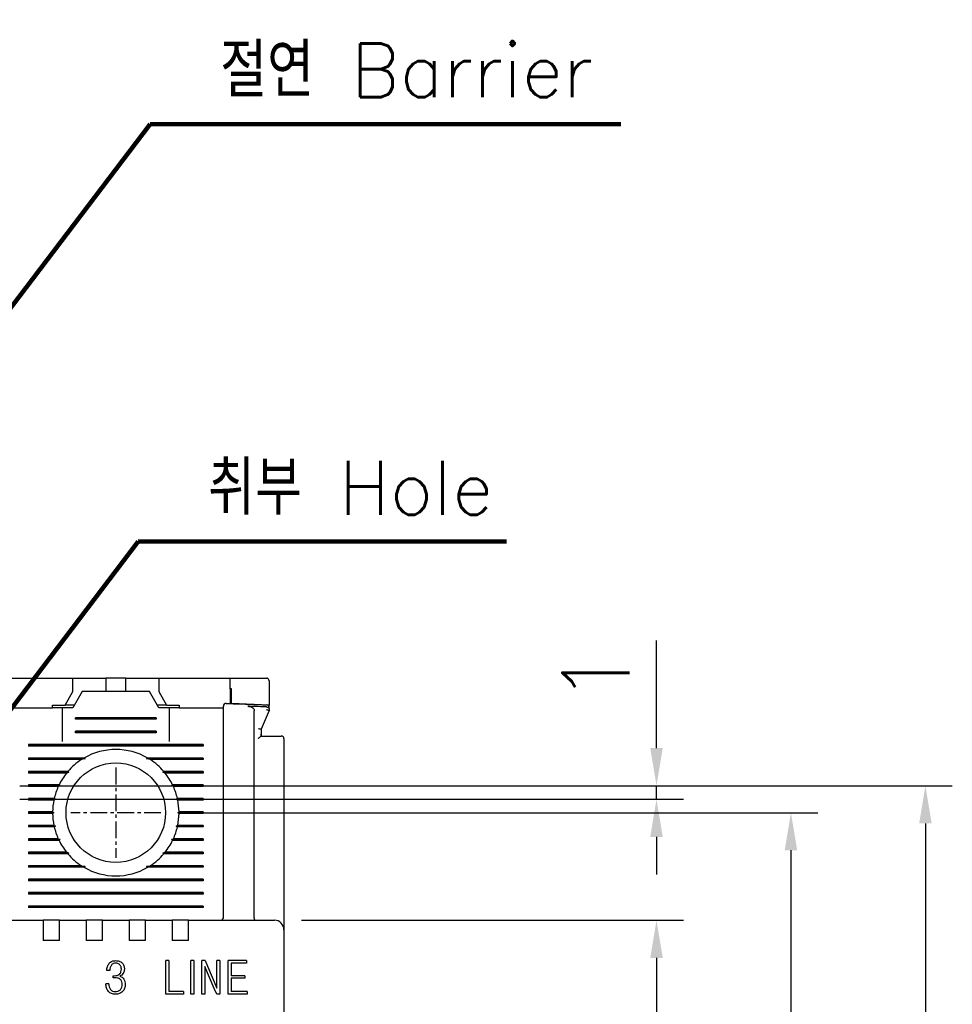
# Model space of a CAD drawing. Extents: x -28 to 1048, y -170 to 585.
# Tile 9 of 22: x 274 to 343, y 414 to 487. Entities that reach past the tile are written whole.
import ezdxf

# ---------------------------------------------------------------- set-up
doc = ezdxf.new("R2010")
doc.units = 0
doc.header["$MEASUREMENT"] = 0
doc.linetypes.add('CENTER', pattern=[2, 1.25, -0.25, 0.25, -0.25])
doc.layers.get('0').update_dxf_attribs({"linetype": 'CONTINUOUS'})
for name, color, linetype in [('cen', 1, 'CENTER'), ('di', 3, 'CONTINUOUS'), ('DIM', 3, 'CONTINUOUS')]:
    doc.layers.add(name, color=color, linetype=linetype)
doc.styles.add('KIM', font='ROMANS.shx', dxfattribs={"height": 5, "bigfont": 'GSG1.shx'})
doc.styles.get("Standard").update_dxf_attribs({"font": 'romans.shx', "height": 2, "bigfont": 'hgs.shx'})
doc.dimstyles.get("Standard").update_dxf_attribs({"dimscale": 0, "dimtxt": 2, "dimasz": 2, "dimexe": 0.5, "dimexo": 0.5, "dimgap": 1, "dimtad": 1, "dimdsep": 46, "dimtxsty": 'Standard', "dimcen": 0, "dimclrd": 3, "dimclre": 3, "dimclrt": 3, "dimadec": 0, "dimazin": 2, "dimtp": 0.1, "dimtm": 0.1, "dimtfac": 1, "dimtmove": 0, "dimatfit": 3, "dimfxl": 0, "dimtolj": 1, "dimarcsym": 0})
doc.dimstyles.new('STANDARD$0', dxfattribs={"dimtxt": 5, "dimasz": 5, "dimexe": 1, "dimexo": 2, "dimgap": 2, "dimtad": 1, "dimdec": 4, "dimzin": 12, "dimdsep": 46, "dimtxsty": 'KIM', "dimcen": -1, "dimdle": 0.1, "dimadec": 0, "dimazin": 0, "dimtfac": 1, "dimtdec": 4, "dimtmove": 0, "dimatfit": 3, "dimfxl": 0, "dimtolj": 1, "dimtzin": 0, "dimarcsym": 0})

# ---------------------------------------------------------------- blocks, each defined once
blk = doc.blocks.new('*D160')
at = {"layer": 'di'}
for p, q in [((286.418, 428.009), (333.352, 428.009)), ((331.352, 425.209), (331.352, 350.809)), ((286.418, 348.009), (333.352, 348.009))]:
    blk.add_line(p, q, dxfattribs=at)
for points in [[(330.886, 425.209), (331.819, 425.209), (331.352, 428.009)], [(330.886, 350.809), (331.819, 350.809), (331.352, 348.009)]]:
    blk.add_solid(points, dxfattribs=at)
at = {"layer": 'di', "insert": (328.352, 388.009), "char_height": 2, "attachment_point": 5, "rotation": 90}
blk.add_mtext('\\A1;80', dxfattribs=at)
blk = doc.blocks.new('*D161')
at = {"layer": 'di'}
for p, q in [((294.941, 420.009), (323.352, 420.009)), ((321.352, 417.209), (321.352, 358.809)), ((294.941, 356.009), (323.352, 356.009))]:
    blk.add_line(p, q, dxfattribs=at)
for points in [[(320.886, 417.209), (321.819, 417.209), (321.352, 420.009)], [(320.886, 358.809), (321.819, 358.809), (321.352, 356.009)]]:
    blk.add_solid(points, dxfattribs=at)
at = {"layer": 'di', "insert": (318.352, 388.009), "char_height": 2, "attachment_point": 5, "rotation": 90}
blk.add_mtext('\\A1;64', dxfattribs=at)
blk = doc.blocks.new('*D162')
at = {"layer": 'di'}
for p, q in [((273.996, 430.009), (343.352, 430.009)), ((341.352, 427.209), (341.352, 348.809)), ((273.918, 346.009), (343.352, 346.009))]:
    blk.add_line(p, q, dxfattribs=at)
for points in [[(340.886, 427.209), (341.819, 427.209), (341.352, 430.009)], [(340.886, 348.809), (341.819, 348.809), (341.352, 346.009)]]:
    blk.add_solid(points, dxfattribs=at)
at = {"layer": 'di', "insert": (338.352, 388.009), "char_height": 2, "attachment_point": 5, "rotation": 90}
blk.add_mtext('\\A1;84', dxfattribs=at)
blk = doc.blocks.new('*D171')
at = {"layer": 'DIM'}
for p, q in [((321.352, 432.809), (321.352, 440.8)), ((273.996, 430.009), (323.352, 430.009)), ((321.352, 429.009), (321.352, 430.009)), ((273.996, 429.009), (323.352, 429.009)), ((321.352, 426.209), (321.352, 423.409))]:
    blk.add_line(p, q, dxfattribs=at)
for points in [[(320.886, 432.809), (321.819, 432.809), (321.352, 430.009)], [(320.886, 426.209), (321.819, 426.209), (321.352, 429.009)]]:
    blk.add_solid(points, dxfattribs=at)
at = {"layer": 'DIM', "insert": (316.852, 438.204), "char_height": 5, "attachment_point": 5, "rotation": 90, "style": 'KIM'}
blk.add_mtext('\\A1;1', dxfattribs=at)

msp = doc.modelspace()

# ---------------------------------------------------------------- linework, layer by layer
for p, q in [((272.641, 438.009), (277.941, 438.009)), ((277.941, 437.009), (277.941, 438.009)), ((277.941, 438.009), (279.891, 438.009)), ((279.891, 438.009), (280.391, 438.009)), ((280.391, 438.009), (280.391, 437.009)), ((281.891, 438.009), (280.391, 438.009)), ((281.891, 437.009), (281.891, 438.009)), ((281.891, 438.009), (282.391, 438.009)), ((282.391, 438.009), (284.341, 438.009)), ((284.341, 438.009), (284.341, 437.009)), ((284.341, 438.009), (289.641, 438.009)), ((289.641, 437.222), (289.641, 438.009)), ((289.641, 437.222), (289.641, 436.123)), ((289.741, 436.119), (289.741, 437.219)), ((292.541, 437.809), (292.541, 436.009)), ((277.364, 436.009), (277.941, 437.009)), ((278.641, 437.009), (277.948, 435.809)), ((283.641, 437.009), (278.641, 437.009)), ((284.334, 435.809), (283.641, 437.009)), ((284.341, 437.009), (284.919, 436.009)), ((273.141, 435.809), (276.441, 435.809)), ((276.441, 436.009), (277.364, 436.009)), ((276.441, 435.809), (276.441, 436.009)), ((277.141, 435.809), (276.441, 435.809)), ((277.141, 435.809), (277.141, 433.309)), ((277.948, 435.809), (277.141, 435.809)), ((278.064, 436.009), (277.364, 436.009)), ((284.919, 436.009), (284.219, 436.009)), ((285.141, 435.809), (284.334, 435.809)), ((284.919, 436.009), (285.841, 436.009)), ((285.141, 433.309), (285.141, 435.809)), ((285.841, 435.809), (285.141, 435.809)), ((285.841, 436.009), (285.841, 435.809)), ((285.841, 435.809), (289.141, 435.809)), ((292.541, 436.009), (289.741, 436.119)), ((292.341, 435.868), (292.348, 435.868)), ((292.541, 435.865), (292.541, 436.009)), ((292.541, 435.736), (292.541, 435.61)), ((278.141, 434.951), (278.141, 435.067)), ((284.141, 435.067), (278.141, 435.067)), ((284.141, 435.009), (278.141, 435.009)), ((284.141, 434.951), (278.141, 434.951)), ((284.141, 435.067), (284.141, 434.951)), ((289.141, 420.209), (289.141, 435.051)), ((291.441, 420.195), (291.441, 435.589)), ((292.541, 435.609), (291.941, 434.209)), ((292.541, 435.61), (292.541, 435.609)), ((291.941, 434.21), (291.941, 433.842)), ((291.941, 434.209), (291.941, 434.21)), ((278.141, 433.951), (278.141, 434.067)), ((284.141, 434.067), (278.141, 434.067)), ((284.141, 434.009), (278.141, 434.009)), ((284.141, 433.951), (278.141, 433.951)), ((284.141, 434.067), (284.141, 433.951)), ((291.94, 433.709), (292.941, 433.709)), ((291.941, 433.842), (291.941, 433.709)), ((293.641, 433.509), (293.641, 420.137)), ((274.641, 433.067), (274.641, 432.951)), ((287.641, 433.067), (274.641, 433.067)), ((287.641, 433.009), (274.641, 433.009)), ((287.641, 432.951), (274.641, 432.951)), ((287.641, 433.067), (287.641, 432.951)), ((278.77, 432.067), (274.641, 432.067)), ((274.641, 432.067), (274.641, 431.951)), ((278.87, 432.009), (274.641, 432.009)), ((278.87, 432.009), (278.582, 431.951)), ((278.77, 432.067), (278.87, 432.009)), ((283.413, 432.009), (283.513, 432.067)), ((283.7, 431.951), (283.413, 432.009)), ((287.641, 432.009), (283.413, 432.009)), ((287.641, 432.067), (283.513, 432.067)), ((287.641, 432.067), (287.641, 431.951)), ((278.582, 431.951), (274.641, 431.951)), ((287.641, 431.951), (283.7, 431.951)), ((277.572, 431.067), (274.641, 431.067)), ((274.641, 431.067), (274.641, 430.951)), ((277.654, 431.009), (274.641, 431.009)), ((277.476, 430.951), (274.641, 430.951)), ((278.741, 430.809), (278.742, 430.826)), ((283.541, 430.826), (283.541, 430.809)), ((287.641, 431.009), (284.628, 431.009)), ((287.641, 431.067), (284.711, 431.067)), ((287.641, 430.951), (284.806, 430.951)), ((287.641, 431.067), (287.641, 430.951)), ((276.916, 430.067), (274.641, 430.067)), ((274.641, 430.067), (274.641, 429.951)), ((276.999, 430.009), (274.641, 430.009)), ((276.861, 429.951), (274.641, 429.951)), ((287.641, 430.009), (285.284, 430.009)), ((287.641, 430.067), (285.367, 430.067)), ((287.641, 429.951), (285.421, 429.951)), ((287.641, 430.067), (287.641, 429.951)), ((276.562, 429.067), (274.641, 429.067)), ((274.641, 429.067), (274.641, 428.951)), ((276.562, 429.067), (276.651, 429.009)), ((285.631, 429.009), (285.721, 429.067)), ((287.641, 429.067), (285.721, 429.067)), ((287.641, 429.067), (287.641, 428.951)), ((276.651, 429.009), (274.641, 429.009)), ((276.537, 428.951), (274.641, 428.951)), ((276.651, 429.009), (276.537, 428.951)), ((285.746, 428.951), (285.631, 429.009)), ((287.641, 429.009), (285.631, 429.009)), ((287.641, 428.951), (285.746, 428.951)), ((276.442, 428.067), (274.641, 428.067)), ((274.641, 428.067), (274.641, 427.951)), ((276.541, 428.009), (274.641, 428.009)), ((276.442, 427.951), (274.641, 427.951)), ((276.442, 428.067), (276.541, 428.009)), ((276.541, 428.009), (276.442, 427.951)), ((285.741, 428.009), (285.841, 428.067)), ((287.641, 428.009), (285.741, 428.009)), ((285.841, 427.951), (285.741, 428.009)), ((287.641, 428.067), (285.841, 428.067)), ((287.641, 427.951), (285.841, 427.951)), ((287.641, 428.067), (287.641, 427.951)), ((276.537, 427.067), (274.641, 427.067)), ((274.641, 427.067), (274.641, 426.951)), ((276.651, 427.009), (274.641, 427.009)), ((276.562, 426.951), (274.641, 426.951)), ((276.537, 427.067), (276.651, 427.009)), ((276.651, 427.009), (276.562, 426.951)), ((285.631, 427.009), (285.746, 427.067)), ((287.641, 427.009), (285.631, 427.009)), ((285.721, 426.951), (285.631, 427.009)), ((287.641, 426.951), (285.721, 426.951)), ((287.641, 427.067), (285.746, 427.067)), ((287.641, 427.067), (287.641, 426.951)), ((276.861, 426.067), (274.641, 426.067)), ((274.641, 426.067), (274.641, 425.951)), ((276.999, 426.009), (274.641, 426.009)), ((276.916, 425.951), (274.641, 425.951)), ((287.641, 426.009), (285.284, 426.009)), ((287.641, 425.951), (285.367, 425.951)), ((287.641, 426.067), (285.421, 426.067)), ((287.641, 426.067), (287.641, 425.951)), ((277.476, 425.067), (274.641, 425.067)), ((274.641, 425.067), (274.641, 424.951)), ((277.654, 425.009), (274.641, 425.009)), ((277.572, 424.951), (274.641, 424.951)), ((278.741, 425.193), (278.741, 425.209)), ((283.541, 425.209), (283.542, 425.193)), ((287.641, 425.009), (284.628, 425.009)), ((287.641, 424.951), (284.711, 424.951)), ((287.641, 425.067), (284.806, 425.067)), ((287.641, 425.067), (287.641, 424.951)), ((278.582, 424.067), (274.641, 424.067)), ((274.641, 424.067), (274.641, 423.951)), ((278.87, 424.009), (274.641, 424.009)), ((278.77, 423.951), (274.641, 423.951)), ((278.582, 424.067), (278.87, 424.009)), ((278.87, 424.009), (278.77, 423.951)), ((283.413, 424.009), (283.7, 424.067)), ((287.641, 424.009), (283.413, 424.009)), ((283.513, 423.951), (283.413, 424.009)), ((287.641, 423.951), (283.513, 423.951)), ((287.641, 424.067), (283.7, 424.067)), ((287.641, 424.067), (287.641, 423.951)), ((274.641, 423.067), (274.641, 422.951)), ((287.641, 423.067), (274.641, 423.067)), ((287.641, 423.009), (274.641, 423.009)), ((287.641, 422.951), (274.641, 422.951)), ((287.641, 423.067), (287.641, 422.951)), ((274.641, 422.067), (274.641, 421.951)), ((287.641, 422.067), (274.641, 422.067)), ((287.641, 422.009), (274.641, 422.009)), ((287.641, 421.951), (274.641, 421.951)), ((287.641, 422.067), (287.641, 421.951)), ((274.641, 421.067), (274.641, 420.951)), ((287.641, 421.067), (274.641, 421.067)), ((287.641, 421.009), (274.641, 421.009)), ((287.641, 421.067), (287.641, 420.951)), ((287.641, 420.951), (274.641, 420.951)), ((261.541, 420.009), (275.741, 420.009)), ((275.741, 420.009), (275.741, 419.317)), ((276.941, 420.009), (275.741, 420.009)), ((276.941, 420.009), (278.941, 420.009)), ((276.941, 419.317), (276.941, 420.009)), ((278.941, 420.009), (278.941, 419.317)), ((280.141, 420.009), (278.941, 420.009)), ((280.141, 420.009), (282.141, 420.009)), ((280.141, 419.317), (280.141, 420.009)), ((282.141, 420.009), (282.141, 419.317)), ((283.341, 420.009), (282.141, 420.009)), ((283.341, 420.009), (285.341, 420.009)), ((283.341, 419.317), (283.341, 420.009)), ((285.341, 420.009), (285.341, 419.317)), ((286.541, 420.009), (285.341, 420.009)), ((286.541, 420.009), (292.941, 420.009)), ((286.541, 419.317), (286.541, 420.009)), ((291.441, 420.195), (291.441, 420.193)), ((293.641, 420.137), (293.641, 419.309)), ((275.741, 419.317), (275.741, 418.509)), ((276.941, 418.509), (276.941, 419.317)), ((278.941, 419.317), (278.941, 418.509)), ((280.141, 418.509), (280.141, 419.317)), ((282.141, 419.317), (282.141, 418.509)), ((283.341, 418.509), (283.341, 419.317)), ((285.341, 419.317), (285.341, 418.509)), ((286.541, 418.509), (286.541, 419.317)), ((293.641, 419.309), (293.641, 356.709)), ((276.941, 418.509), (275.741, 418.509)), ((280.141, 418.509), (278.941, 418.509)), ((283.341, 418.509), (282.141, 418.509)), ((286.541, 418.509), (285.341, 418.509)), ((284.866, 414.509), (284.866, 417.009)), ((285.09, 417.009), (284.866, 417.009)), ((285.09, 417.009), (285.09, 414.701)), ((286.944, 417.012), (286.722, 417.012)), ((286.722, 414.512), (286.722, 417.012)), ((286.944, 417.012), (286.944, 414.512)), ((287.534, 414.509), (287.534, 417.009)), ((287.778, 417.009), (287.534, 417.009)), ((287.778, 417.009), (287.95, 416.592)), ((288.655, 414.958), (288.655, 417.009)), ((288.88, 417.009), (288.655, 417.009)), ((288.88, 417.009), (288.88, 414.509)), ((289.502, 414.509), (289.502, 417.009)), ((290.865, 417.009), (289.502, 417.009)), ((290.865, 416.817), (289.726, 416.817)), ((289.726, 416.817), (289.726, 415.887)), ((290.865, 417.009), (290.865, 416.817)), ((280.69, 416.272), (280.466, 416.272)), ((280.946, 415.727), (280.946, 415.887)), ((288.463, 414.927), (287.758, 416.56)), ((287.758, 416.56), (287.758, 414.509)), ((287.95, 416.592), (288.655, 414.958)), ((290.743, 415.887), (289.726, 415.887)), ((290.743, 415.887), (290.743, 415.695)), ((280.626, 415.278), (280.402, 415.278)), ((290.743, 415.695), (289.726, 415.695)), ((289.726, 415.695), (289.726, 414.701)), ((286.182, 414.509), (284.866, 414.509)), ((286.182, 414.701), (285.09, 414.701)), ((286.182, 414.701), (286.182, 414.509)), ((286.944, 414.512), (286.722, 414.512)), ((287.758, 414.509), (287.534, 414.509)), ((288.651, 414.509), (288.463, 414.927)), ((288.88, 414.509), (288.651, 414.509)), ((290.909, 414.509), (289.502, 414.509)), ((290.909, 414.701), (289.726, 414.701)), ((290.909, 414.701), (290.909, 414.509))]:
    msp.add_line(p, q)
at = {"flags": 128}
for points in [[(289.741, 437.219), (289.729, 437.219), (289.716, 437.22), (289.704, 437.22), (289.691, 437.221), (289.679, 437.221), (289.666, 437.222), (289.654, 437.222), (289.641, 437.222)], [(277.572, 431.067), (277.614, 431.037), (277.654, 431.009)], [(284.628, 431.009), (284.668, 431.037), (284.711, 431.067)], [(276.916, 430.067), (276.982, 430.021), (276.999, 430.009)], [(276.999, 426.009), (276.982, 425.997), (276.916, 425.951)], [(285.367, 425.951), (285.301, 425.997), (285.284, 426.009)], [(277.654, 425.009), (277.614, 424.981), (277.572, 424.951)], [(284.711, 424.951), (284.668, 424.981), (284.628, 425.009)], [(280.946, 415.887), (280.993, 415.885), (281.03, 415.884)], [(281.051, 415.73), (280.992, 415.728), (280.946, 415.727)]]:
    msp.add_lwpolyline(points, dxfattribs=at)
msp.add_circle((281.141, 428.009), 3.7)
for centre, radius, start, end in [((289.341, 435.934), 0.2, 87.92339, 180), ((292.341, 435.817), 0.2, 0, 87.62227), ((293.441, 433.509), 0.2, 0, 90), ((281.141, 428.009), 4.7, 59.69459, 120.30541), ((281.141, 428.009), 4.7, 122.98851, 139.41451), ((281.141, 428.009), 4.7, 40.58549, 57.01149), ((281.141, 428.009), 4.7, 141.24336, 154.03539), ((281.141, 428.009), 4.7, 25.96461, 38.75664), ((281.141, 428.009), 4.7, 155.59098, 166.99418), ((281.141, 428.009), 4.7, 13.00582, 24.40902), ((281.141, 428.009), 4.7, 168.43486, 179.29616), ((281.141, 428.009), 4.7, 0.70384, 11.56514), ((281.141, 428.009), 4.7, 180.70384, 191.56514), ((281.141, 428.009), 4.7, 348.43486, 359.29616), ((281.141, 428.009), 4.7, 193.00582, 204.40902), ((281.141, 428.009), 4.7, 335.59098, 346.99418), ((281.141, 428.009), 4.7, 205.96461, 218.75664), ((281.141, 428.009), 4.7, 321.24336, 334.03539), ((281.141, 428.009), 4.7, 220.58549, 237.01149), ((281.141, 428.009), 4.7, 302.98851, 319.41451), ((281.141, 428.009), 4.7, 239.69459, 300.30541), ((288.941, 420.209), 0.2, 270, 0), ((292.941, 419.309), 0.7, 0, 90)]:
    msp.add_arc(centre, radius, start, end)
for points, knots in [([(289.641, 438.009), (290.355, 438.009), (291.255, 438.009), (292.154, 438.009), (292.341, 438.009)], [0, 0, 0, 0, 0.792364, 1, 1, 1, 1]), ([(292.541, 437.809), (292.535, 437.855), (292.526, 437.91), (292.463, 437.97), (292.428, 437.991), (292.39, 438.004), (292.362, 438.009), (292.345, 438.009), (292.341, 438.009)], [0, 0, 0, 0, 0.582295, 0.707133, 0.83265, 0.904335, 0.976667, 1, 1, 1, 1]), ([(289.141, 435.051), (289.141, 435.085), (289.141, 435.23), (289.141, 435.475), (289.141, 435.728), (289.141, 435.901), (289.141, 435.923), (289.141, 435.934)], [0, 0, 0, 0, 0.071852, 0.304045, 0.536089, 0.768042, 1, 1, 1, 1]), ([(289.349, 436.134), (289.52, 436.127), (290.52, 436.091), (291.521, 436.051), (292.35, 436.017)], [0, 0, 0, 0, 0.17144, 1, 1, 1, 1]), ([(290.963, 435.924), (291.046, 435.914), (291.174, 435.899), (291.32, 435.818), (291.398, 435.739), (291.436, 435.659), (291.44, 435.61), (291.441, 435.589)], [0, 0, 0, 0, 0.386444, 0.5980593, 0.7673494, 0.9030567, 1, 1, 1, 1]), ([(292.341, 435.868), (292.041, 435.88), (291.582, 435.899), (291.122, 435.917), (290.963, 435.924)], [0, 0, 0, 0, 0.652978, 1, 1, 1, 1]), ([(292.341, 435.674), (292.343, 435.674), (292.359, 435.67), (292.397, 435.662), (292.452, 435.648), (292.501, 435.633), (292.535, 435.619), (292.539, 435.613), (292.541, 435.61)], [0, 0, 0, 0, 0.0143064, 0.1552583, 0.3703962, 0.5814888, 0.7907073, 1, 1, 1, 1]), ([(292.348, 435.868), (292.369, 435.866), (292.41, 435.863), (292.464, 435.843), (292.508, 435.814), (292.535, 435.778), (292.541, 435.75), (292.541, 435.737), (292.541, 435.736)], [0, 0, 0, 0, 0.188749, 0.377161, 0.574273, 0.792588, 0.990737, 1, 1, 1, 1]), ([(291.741, 434.273), (291.743, 434.273), (291.759, 434.27), (291.797, 434.261), (291.852, 434.247), (291.901, 434.232), (291.935, 434.219), (291.939, 434.213), (291.941, 434.21)], [0, 0, 0, 0, 0.014303, 0.155269, 0.370412, 0.5815, 0.790723, 1, 1, 1, 1]), ([(291.741, 433.532), (291.742, 433.532), (291.751, 433.541), (291.788, 433.578), (291.844, 433.631), (291.897, 433.678), (291.929, 433.704), (291.936, 433.707), (291.94, 433.709)], [0, 0, 0, 0, 0.007909, 0.106332, 0.436952, 0.679895, 0.839402, 1, 1, 1, 1]), ([(291.94, 433.709), (291.941, 433.753), (291.941, 433.798), (291.941, 433.842), (291.941, 433.842)], [0, 0, 0, 0, 0.9895606, 1, 1, 1, 1]), ([(292.941, 433.709), (292.997, 433.709), (293.109, 433.709), (293.258, 433.709), (293.371, 433.709), (293.432, 433.709), (293.439, 433.709), (293.441, 433.709)], [0, 0, 0, 0, 0.212947, 0.425872, 0.639421, 0.854292, 1, 1, 1, 1]), ([(277.654, 431.009), (277.636, 431.003), (277.577, 430.984), (277.518, 430.965), (277.476, 430.951)], [0, 0, 0, 0, 0.296334, 1, 1, 1, 1]), ([(284.806, 430.951), (284.765, 430.965), (284.706, 430.984), (284.646, 431.003), (284.628, 431.009)], [0, 0, 0, 0, 0.703666, 1, 1, 1, 1]), ([(276.999, 430.009), (276.995, 430.008), (276.949, 429.988), (276.904, 429.969), (276.861, 429.951)], [0, 0, 0, 0, 0.076336, 1, 1, 1, 1]), ([(285.284, 430.009), (285.289, 430.013), (285.317, 430.032), (285.345, 430.051), (285.367, 430.067)], [0, 0, 0, 0, 0.205242, 1, 1, 1, 1]), ([(285.421, 429.951), (285.379, 429.969), (285.333, 429.988), (285.287, 430.008), (285.284, 430.009)], [0, 0, 0, 0, 0.923664, 1, 1, 1, 1]), ([(276.861, 426.067), (276.904, 426.049), (276.949, 426.03), (276.995, 426.011), (276.999, 426.009)], [0, 0, 0, 0, 0.922333, 1, 1, 1, 1]), ([(285.284, 426.009), (285.287, 426.011), (285.333, 426.03), (285.379, 426.049), (285.421, 426.067)], [0, 0, 0, 0, 0.077667, 1, 1, 1, 1]), ([(277.476, 425.067), (277.518, 425.053), (277.577, 425.034), (277.636, 425.015), (277.654, 425.009)], [0, 0, 0, 0, 0.7026108, 1, 1, 1, 1]), ([(284.628, 425.009), (284.646, 425.015), (284.706, 425.034), (284.765, 425.053), (284.806, 425.067)], [0, 0, 0, 0, 0.2973892, 1, 1, 1, 1]), ([(291.495, 420.009), (291.494, 420.009), (291.491, 420.009), (291.482, 420.012), (291.469, 420.03), (291.454, 420.072), (291.444, 420.128), (291.442, 420.171), (291.441, 420.193)], [0, 0, 0, 0, 0.013217, 0.115338, 0.344001, 0.565226, 0.78254, 1, 1, 1, 1]), ([(280.466, 416.272), (280.473, 416.372), (280.487, 416.57), (280.6, 416.734), (280.656, 416.816)], [0, 0, 0, 0, 0.502485, 1, 1, 1, 1]), ([(280.656, 416.816), (280.687, 416.847), (280.75, 416.907), (280.906, 416.99), (281.037, 417.002), (281.124, 417.009)], [0, 0, 0, 0, 0.251597, 0.501735, 1, 1, 1, 1]), ([(280.811, 416.676), (280.774, 416.614), (280.7, 416.49), (280.693, 416.345), (280.69, 416.272)], [0, 0, 0, 0, 0.496748, 1, 1, 1, 1]), ([(281.126, 416.817), (281.066, 416.811), (280.976, 416.803), (280.872, 416.742), (280.831, 416.698), (280.811, 416.676)], [0, 0, 0, 0, 0.499036, 0.748555, 1, 1, 1, 1]), ([(281.124, 417.009), (281.213, 417.003), (281.347, 416.994), (281.513, 416.923), (281.58, 416.865), (281.613, 416.836)], [0, 0, 0, 0, 0.500587, 0.749875, 1, 1, 1, 1]), ([(281.445, 416.692), (281.423, 416.712), (281.38, 416.751), (281.274, 416.806), (281.186, 416.813), (281.126, 416.817)], [0, 0, 0, 0, 0.2499034, 0.499161, 1, 1, 1, 1]), ([(281.555, 416.36), (281.552, 416.42), (281.546, 416.51), (281.5, 416.621), (281.463, 416.668), (281.445, 416.692)], [0, 0, 0, 0, 0.500512, 0.7499, 1, 1, 1, 1]), ([(281.613, 416.836), (281.64, 416.805), (281.694, 416.741), (281.766, 416.588), (281.774, 416.462), (281.78, 416.378)], [0, 0, 0, 0, 0.249365, 0.498292, 1, 1, 1, 1]), ([(281.03, 415.884), (281.099, 415.888), (281.202, 415.894), (281.333, 415.942), (281.387, 415.984), (281.415, 416.005)], [0, 0, 0, 0, 0.500518, 0.750129, 1, 1, 1, 1]), ([(281.415, 416.005), (281.437, 416.029), (281.483, 416.077), (281.543, 416.195), (281.55, 416.294), (281.555, 416.36)], [0, 0, 0, 0, 0.25034, 0.499811, 1, 1, 1, 1]), ([(281.692, 416.063), (281.657, 416.018), (281.587, 415.93), (281.49, 415.874), (281.442, 415.846)], [0, 0, 0, 0, 0.500746, 1, 1, 1, 1]), ([(281.78, 416.378), (281.777, 416.322), (281.77, 416.21), (281.718, 416.112), (281.692, 416.063)], [0, 0, 0, 0, 0.50203, 1, 1, 1, 1]), ([(280.593, 414.715), (280.562, 414.755), (280.499, 414.834), (280.417, 415.022), (280.408, 415.176), (280.402, 415.278)], [0, 0, 0, 0, 0.248919, 0.497544, 1, 1, 1, 1]), ([(280.626, 415.278), (280.629, 415.202), (280.634, 415.05), (280.713, 414.919), (280.752, 414.854)], [0, 0, 0, 0, 0.502132, 1, 1, 1, 1]), ([(281.474, 415.61), (281.444, 415.631), (281.382, 415.674), (281.239, 415.721), (281.126, 415.727), (281.051, 415.73)], [0, 0, 0, 0, 0.248672, 0.497724, 1, 1, 1, 1]), ([(281.442, 415.846), (281.502, 415.824), (281.623, 415.78), (281.705, 415.681), (281.746, 415.632)], [0, 0, 0, 0, 0.500523, 1, 1, 1, 1]), ([(281.619, 415.238), (281.615, 415.307), (281.608, 415.411), (281.547, 415.537), (281.499, 415.586), (281.474, 415.61)], [0, 0, 0, 0, 0.50017, 0.749372, 1, 1, 1, 1]), ([(281.479, 414.845), (281.503, 414.872), (281.549, 414.926), (281.608, 415.058), (281.615, 415.166), (281.619, 415.238)], [0, 0, 0, 0, 0.249797, 0.498979, 1, 1, 1, 1]), ([(281.844, 415.235), (281.836, 415.138), (281.825, 414.992), (281.739, 414.815), (281.675, 414.742), (281.642, 414.706)], [0, 0, 0, 0, 0.49928, 0.748692, 1, 1, 1, 1]), ([(281.746, 415.632), (281.776, 415.569), (281.837, 415.444), (281.841, 415.305), (281.844, 415.235)], [0, 0, 0, 0, 0.500392, 1, 1, 1, 1]), ([(281.109, 414.509), (281.013, 414.517), (280.87, 414.529), (280.697, 414.617), (280.628, 414.682), (280.593, 414.715)], [0, 0, 0, 0, 0.4994776, 0.7489892, 1, 1, 1, 1]), ([(280.752, 414.854), (280.775, 414.83), (280.819, 414.783), (280.933, 414.716), (281.032, 414.707), (281.097, 414.701)], [0, 0, 0, 0, 0.250679, 0.500117, 1, 1, 1, 1]), ([(281.097, 414.701), (281.167, 414.707), (281.272, 414.715), (281.401, 414.775), (281.453, 414.821), (281.479, 414.845)], [0, 0, 0, 0, 0.499525, 0.748942, 1, 1, 1, 1]), ([(281.642, 414.706), (281.564, 414.646), (281.406, 414.527), (281.208, 414.515), (281.109, 414.509)], [0, 0, 0, 0, 0.498843, 1, 1, 1, 1])]:
    msp.add_open_spline(points, degree=3, knots=knots)
at = {"layer": 'cen'}
for p, q in [((281.141, 431.364), (281.141, 424.654)), ((284.496, 428.009), (277.786, 428.009))]:
    msp.add_line(p, q, dxfattribs=at)

# ---------------------------------------------------------------- texts
at = {"layer": 'di', "char_height": 4, "attachment_point": 7}
for s, insert in [('절연 Barrier', (288.899, 481.213)), ('취부 Hole', (287.999, 450.163))]:
    msp.add_mtext(s, dxfattribs=dict(at, insert=insert))

# ---------------------------------------------------------------- dimensions: what is measured, and where the dimension line sits
at = {"layer": 'di'}
for base, p1, p2, picture, middle in [((341.352, 346.009), (271.996, 430.009), (271.918, 346.009), '*D162', (341.352, 388.009)), ((331.352, 348.009), (284.418, 428.009), (284.418, 348.009), '*D160', (331.352, 388.009)), ((321.352, 356.009), (292.941, 420.009), (292.941, 356.009), '*D161', (321.352, 388.009))]:
    dim = msp.add_linear_dim(base=base, p1=p1, p2=p2, angle=270, dimstyle='STANDARD$0', override={"dimtxt": 3, "dimasz": 2.8, "dimexe": 2, "dimdec": 2, "dimzin": 8, "dimtxsty": 'Standard', "dimcen": 0, "dimclrd": 256, "dimclre": 256, "dimclrt": 256, "dimadec": 2, "dimazin": 2, "dimtfac": 0.6, "dimtdec": 2, "dimtmove": 0, "dimtzin": 8, "dimlwd": 65535, "dimlwe": 65535, "dimarcsym": 1}, dxfattribs=at)
    dim.commit()
    dim.dimension.update_dxf_attribs({"geometry": picture, "text_midpoint": middle, "dimtype": 160})
at = {"layer": 'DIM'}
dim = msp.add_linear_dim(base=(321.352, 430.009), p1=(271.996, 429.009), p2=(271.996, 430.009), angle=90, dimstyle='STANDARD$0', override={"dimtxt": 3, "dimasz": 2.8, "dimexe": 2, "dimdec": 2, "dimzin": 8, "dimcen": 0, "dimclrd": 256, "dimclre": 256, "dimclrt": 256, "dimadec": 2, "dimazin": 2, "dimtfac": 0.6, "dimtdec": 2, "dimtzin": 8, "dimlwd": 65535, "dimlwe": 65535, "dimarcsym": 1}, dxfattribs=at)
dim.commit()
dim.dimension.update_dxf_attribs({"geometry": '*D171', "text_midpoint": (316.852, 438.204)})

# ---------------------------------------------------------------- leaders
at = {"layer": 'di', "annotation_type": 0, "has_hookline": 1, "hookline_direction": 0}
for points, text_width in [([(269.541, 460.597), (283.699, 479.213), (286.899, 479.213)], 29.81), ([(268.641, 429.547), (282.799, 448.163), (285.999, 448.163)], 22.19)]:
    msp.add_leader(points, dimstyle='Standard', override={"dimscale": 1, "dimtxt": 4, "dimasz": 3.2, "dimexe": 2, "dimexo": 2, "dimgap": 2, "dimclrd": 256, "dimclre": 256, "dimclrt": 256, "dimadec": 2, "dimtfac": 0.6, "dimlwd": 65535, "dimlwe": 65535, "dimarcsym": 1}, dxfattribs=dict(at, text_width=text_width))

doc.saveas('drawing.dxf')
